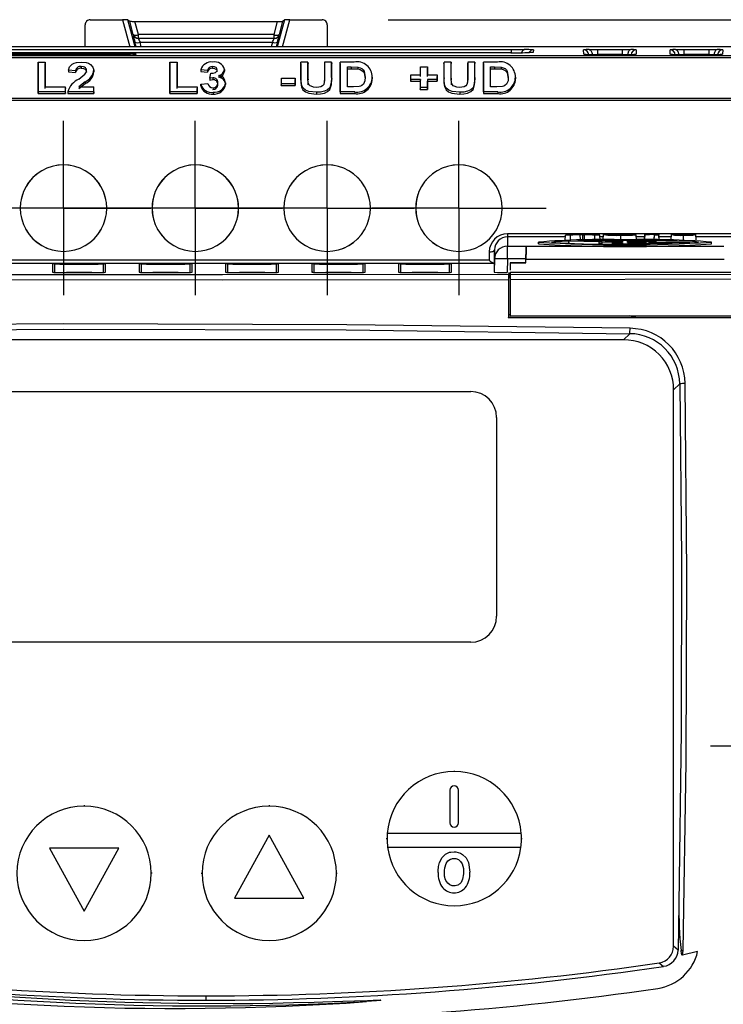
# Model space of a CAD drawing. Header units: millimetres. Extents: x 0 to 838, y 0 to 648.
# Tile 5 of 45: x 91 to 131, y 254 to 311. Entities that reach past the tile are written whole.
import ezdxf

# ---------------------------------------------------------------- set-up
doc = ezdxf.new("R2010")
doc.units = ezdxf.units.MM
doc.header["$LTSCALE"] = 3
doc.linetypes.add('CENTERX2', pattern=[20.32, 12.7, -2.54, 2.54, -2.54])
doc.layers.add('CENTER', color=40, linetype='CENTERX2')
doc.layers.add('DIMENSIONS', color=140, linetype='Continuous', lineweight=25)
doc.styles.add('SLDTEXTSTYLE0', font='TXT', dxfattribs={"width": 0.7})
doc.dimstyles.new('SLDDIMSTYLE0', dxfattribs={"dimtxt": 6.474023, "dimasz": 9.906, "dimexe": 0, "dimexo": 0.0625, "dimgap": 1.618506, "dimtad": 0, "dimtih": 1, "dimtoh": 1, "dimrnd": 1e-09, "dimzin": 12, "dimdsep": 46, "dimtxsty": 'SLDTEXTSTYLE0', "dimsah": 1, "dimcen": 0.09, "dimadec": 0, "dimazin": 3, "dimtfac": 1, "dimtofl": 0, "dimtmove": 0, "dimatfit": 3, "dimfxl": 0, "dimfrac": 2, "dimtolj": 1, "dimtzin": 12, "dimarcsym": 0})

# ---------------------------------------------------------------- blocks, each defined once
blk = doc.blocks.new('_D')
at = {"layer": 'DIMENSIONS'}
for p, q in [((107.22, 299.76), (35.348, 299.76)), ((44.873, 299.76), (44.873, 216.689)), ((35.254, 204.951), (33.08, 204.951)), ((33.08, 204.951), (33.08, 194.661)), ((54.492, 204.951), (56.666, 204.951)), ((56.666, 204.951), (56.666, 194.661)), ((33.08, 194.661), (35.254, 194.661)), ((56.666, 194.661), (54.492, 194.661)), ((44.873, 110.141), (44.873, 193.212)), ((132.119, 110.141), (35.348, 110.141))]:
    blk.add_line(p, q, dxfattribs=at)
for points in [[(44.873, 299.76), (43.349, 289.854), (46.397, 289.854)], [(44.873, 110.141), (46.397, 120.047), (43.349, 120.047)]]:
    blk.add_solid(points, dxfattribs=at)
at = {"layer": 'DIMENSIONS', "char_height": 6.35, "attachment_point": 1, "style": 'SLDTEXTSTYLE0'}
for s, insert in [('189.6', (32.561, 214.586)), ('7.47', (35.254, 202.847))]:
    blk.add_mtext(s, dxfattribs=dict(at, insert=insert))
blk = doc.blocks.new('_D_3')
at = {"layer": 'DIMENSIONS'}
for p, q in [((111.97, 310.658), (163.167, 310.658)), ((153.642, 310.658), (153.642, 222.138)), ((144.023, 210.399), (141.849, 210.399)), ((141.849, 210.399), (141.849, 200.11)), ((163.261, 210.399), (165.435, 210.399)), ((165.435, 210.399), (165.435, 200.11)), ((141.849, 200.11), (144.023, 200.11)), ((165.435, 200.11), (163.261, 200.11)), ((153.642, 110.141), (153.642, 198.661)), ((139.739, 110.141), (163.167, 110.141))]:
    blk.add_line(p, q, dxfattribs=at)
for points in [[(153.642, 310.658), (152.118, 300.752), (155.166, 300.752)], [(153.642, 110.141), (155.166, 120.047), (152.118, 120.047)]]:
    blk.add_solid(points, dxfattribs=at)
at = {"layer": 'DIMENSIONS', "char_height": 6.35, "attachment_point": 1, "style": 'SLDTEXTSTYLE0'}
for s, insert in [('200.5', (141.33, 220.034)), ('7.89', (144.023, 208.296))]:
    blk.add_mtext(s, dxfattribs=dict(at, insert=insert))
blk = doc.blocks.new('SW_CENTERMARKSYMBOL_0')
at = {"layer": 'CENTER', "color": 0}
for p, q in [((0, 2.54), (0, 5.04)), ((0, 0), (0, 2.54)), ((-2.54, 0), (-5.04, 0)), ((0, 0), (-2.54, 0)), ((0, 0), (0, -2.54)), ((0, 0), (2.54, 0)), ((2.54, 0), (5.04, 0)), ((0, -2.54), (0, -5.04))]:
    blk.add_line(p, q, dxfattribs=at)
blk = doc.blocks.new('SW_CENTERMARKSYMBOL_3')
at = {"layer": 'CENTER', "color": 0}
for p, q in [((0, 2.54), (0, 5.04)), ((0, 0), (0, 2.54)), ((-2.54, 0), (-5.04, 0)), ((0, 0), (-2.54, 0)), ((0, 0), (0, -2.54)), ((0, 0), (2.54, 0)), ((2.54, 0), (5.04, 0)), ((0, -2.54), (0, -5.04))]:
    blk.add_line(p, q, dxfattribs=at)
blk = doc.blocks.new('SW_CENTERMARKSYMBOL_4')
at = {"layer": 'CENTER', "color": 0}
for p, q in [((0, 2.54), (0, 5.04)), ((0, 0), (0, 2.54)), ((-2.54, 0), (-5.04, 0)), ((0, 0), (-2.54, 0)), ((0, 0), (0, -2.54)), ((0, 0), (2.54, 0)), ((2.54, 0), (5.04, 0)), ((0, -2.54), (0, -5.04))]:
    blk.add_line(p, q, dxfattribs=at)
blk = doc.blocks.new('SW_CENTERMARKSYMBOL_5')
at = {"layer": 'CENTER', "color": 0}
for p, q in [((0, 2.54), (0, 5.04)), ((0, 0), (0, 2.54)), ((-2.54, 0), (-5.04, 0)), ((0, 0), (-2.54, 0)), ((0, 0), (0, -2.54)), ((0, 0), (2.54, 0)), ((2.54, 0), (5.04, 0)), ((0, -2.54), (0, -5.04))]:
    blk.add_line(p, q, dxfattribs=at)

msp = doc.modelspace()

# ---------------------------------------------------------------- linework, layer by layer
for p, q in [((94.76, 310.658), (96.618, 310.658)), ((96.618, 310.658), (97.041, 309.08)), ((96.93, 310.653), (97.043, 310.567)), ((97.352, 309.08), (96.93, 310.653)), ((97.246, 309.793), (97.043, 310.567)), ((97.536, 309.793), (97.334, 310.562)), ((97.334, 310.562), (105.586, 310.562)), ((105.383, 309.793), (105.586, 310.562)), ((105.989, 310.653), (105.567, 309.08)), ((105.877, 310.567), (105.673, 309.793)), ((105.877, 310.567), (105.989, 310.653)), ((105.878, 309.08), (106.301, 310.658)), ((106.301, 310.658), (108.16, 310.658)), ((94.46, 309.08), (94.46, 310.358)), ((108.46, 310.358), (108.46, 309.08)), ((97.233, 309.802), (97.246, 309.793)), ((97.415, 309.08), (97.342, 309.358)), ((105.396, 309.58), (97.523, 309.58)), ((105.383, 309.793), (97.536, 309.793)), ((97.536, 309.58), (97.536, 309.793)), ((97.632, 309.358), (105.288, 309.358)), ((97.705, 309.08), (97.632, 309.358)), ((105.288, 309.358), (105.214, 309.08)), ((105.383, 309.58), (105.383, 309.793)), ((105.397, 309.58), (105.396, 309.58)), ((105.577, 309.358), (105.504, 309.08)), ((105.673, 309.793), (105.686, 309.802)), ((105.686, 309.802), (105.686, 309.801)), ((135.929, 309.08), (66.99, 309.08)), ((75.428, 308.932), (119.081, 308.932)), ((119.071, 308.748), (75.438, 308.748)), ((82.668, 308.706), (96.601, 308.706)), ((97.399, 308.692), (97.396, 308.64)), ((119.081, 308.932), (119.081, 308.749)), ((120.378, 308.909), (120.37, 308.77)), ((123.287, 308.657), (123.273, 308.918)), ((124.072, 308.932), (125.528, 308.932)), ((124.072, 308.932), (124.072, 308.648)), ((125.528, 308.648), (125.528, 308.932)), ((126.326, 308.918), (126.312, 308.657)), ((128.287, 308.657), (128.273, 308.918)), ((129.072, 308.932), (130.528, 308.932)), ((129.072, 308.932), (129.072, 308.648)), ((130.528, 308.648), (130.528, 308.932)), ((131.326, 308.918), (131.312, 308.657)), ((69.777, 308.597), (133.116, 308.597)), ((69.777, 308.481), (133.116, 308.481)), ((96.597, 308.627), (82.673, 308.627)), ((91.742, 308.21), (91.737, 308.117)), ((91.737, 308.117), (91.737, 306.382)), ((91.742, 306.483), (91.742, 308.21)), ((91.742, 308.21), (92.153, 308.21)), ((92.153, 308.21), (92.153, 306.767)), ((92.153, 308.21), (92.158, 308.117)), ((92.158, 306.675), (92.158, 308.117)), ((99.362, 308.21), (99.357, 308.117)), ((99.357, 308.117), (99.357, 306.382)), ((99.362, 306.483), (99.362, 308.21)), ((99.362, 308.21), (99.773, 308.21)), ((99.773, 308.21), (99.773, 306.767)), ((99.773, 308.21), (99.778, 308.117)), ((99.778, 306.675), (99.778, 308.117)), ((106.924, 308.117), (106.929, 308.21)), ((106.924, 308.117), (106.924, 307.195)), ((107.34, 308.21), (106.929, 308.21)), ((106.929, 307.292), (106.929, 308.21)), ((107.34, 307.274), (107.34, 308.21)), ((107.34, 308.21), (107.345, 308.117)), ((107.345, 307.178), (107.345, 308.117)), ((108.297, 308.21), (108.292, 308.117)), ((108.292, 308.117), (108.292, 307.157)), ((108.297, 308.21), (108.297, 307.254)), ((108.708, 308.21), (108.297, 308.21)), ((108.708, 307.306), (108.708, 308.21)), ((108.708, 308.21), (108.713, 308.117)), ((108.713, 307.209), (108.713, 308.117)), ((109.204, 308.117), (109.209, 308.21)), ((109.204, 308.117), (109.204, 306.382)), ((109.209, 306.483), (109.209, 308.21)), ((110.02, 308.21), (109.209, 308.21)), ((115.203, 308.117), (115.208, 308.21)), ((115.203, 308.117), (115.203, 307.195)), ((115.619, 308.21), (115.208, 308.21)), ((115.208, 307.292), (115.208, 308.21)), ((115.619, 307.274), (115.619, 308.21)), ((115.619, 308.21), (115.624, 308.117)), ((115.624, 307.178), (115.624, 308.117)), ((116.576, 308.21), (116.571, 308.117)), ((116.571, 308.117), (116.571, 307.157)), ((116.576, 308.21), (116.576, 307.254)), ((116.987, 308.21), (116.576, 308.21)), ((116.987, 307.306), (116.987, 308.21)), ((116.987, 308.21), (116.992, 308.117)), ((116.992, 307.209), (116.992, 308.117)), ((117.483, 308.117), (117.488, 308.21)), ((117.483, 308.117), (117.483, 306.382)), ((117.488, 306.483), (117.488, 308.21)), ((118.299, 308.21), (117.488, 308.21)), ((124.072, 308.648), (125.528, 308.648)), ((125.513, 308.643), (124.087, 308.643)), ((129.072, 308.648), (130.528, 308.648)), ((130.513, 308.643), (129.087, 308.643)), ((93.496, 307.744), (93.49, 307.644)), ((93.49, 307.644), (93.911, 307.599)), ((93.906, 307.7), (93.496, 307.744)), ((93.906, 307.7), (93.911, 307.599)), ((94.235, 307.948), (94.235, 307.847)), ((94.963, 307.635), (94.944, 307.708)), ((94.958, 307.731), (94.963, 307.635)), ((101.151, 307.767), (101.145, 307.666)), ((101.145, 307.666), (101.531, 307.621)), ((101.527, 307.723), (101.151, 307.767)), ((101.527, 307.723), (101.531, 307.621)), ((101.677, 307.271), (101.722, 307.556)), ((101.83, 307.948), (101.83, 307.847)), ((102.513, 307.685), (102.493, 307.749)), ((102.508, 307.782), (102.513, 307.685)), ((109.619, 307.925), (109.841, 307.925)), ((109.619, 306.767), (109.619, 307.925)), ((109.624, 307.824), (109.619, 307.925)), ((109.624, 306.767), (109.624, 307.824)), ((109.624, 307.824), (109.841, 307.824)), ((109.841, 307.925), (110.231, 307.91)), ((109.841, 307.925), (109.841, 307.824)), ((109.841, 307.824), (110.23, 307.809)), ((110.231, 307.91), (110.23, 307.809)), ((113.841, 307.939), (113.836, 307.847)), ((113.836, 307.847), (113.836, 307.373)), ((113.841, 307.466), (113.841, 307.939)), ((113.841, 307.939), (114.252, 307.939)), ((114.252, 307.939), (114.252, 307.466)), ((114.252, 307.939), (114.257, 307.847)), ((114.257, 307.373), (114.257, 307.847)), ((117.898, 307.925), (118.12, 307.925)), ((117.898, 306.767), (117.898, 307.925)), ((117.903, 307.824), (117.898, 307.925)), ((117.903, 306.767), (117.903, 307.824)), ((117.903, 307.824), (118.12, 307.824)), ((118.12, 307.925), (118.51, 307.91)), ((118.12, 307.925), (118.12, 307.824)), ((118.12, 307.824), (118.509, 307.809)), ((118.51, 307.91), (118.509, 307.809)), ((94.452, 307.064), (94.092, 306.767)), ((94.095, 307.222), (94.448, 307.5)), ((94.452, 307.064), (94.456, 306.964)), ((101.151, 306.925), (101.562, 306.969)), ((101.677, 307.271), (101.671, 307.168)), ((101.671, 307.168), (101.851, 307.193)), ((101.851, 307.294), (101.677, 307.271)), ((101.851, 307.294), (101.851, 307.193)), ((102.183, 307.426), (102.197, 307.331)), ((102.578, 307.01), (102.583, 306.914)), ((105.807, 307.286), (105.802, 307.193)), ((105.802, 307.193), (105.802, 306.855)), ((105.807, 306.956), (105.807, 307.286)), ((105.807, 307.286), (106.604, 307.286)), ((106.604, 307.286), (106.604, 306.956)), ((106.604, 307.286), (106.609, 307.193)), ((106.609, 306.855), (106.609, 307.193)), ((106.929, 307.292), (106.924, 307.195)), ((107.358, 306.988), (107.34, 307.274)), ((107.34, 307.274), (107.345, 307.178)), ((107.363, 306.892), (107.354, 307.041)), ((108.292, 307.157), (108.285, 307.027)), ((108.297, 307.254), (108.292, 307.157)), ((108.708, 307.306), (108.713, 307.209)), ((111.062, 307.232), (111.053, 307.307)), ((111.057, 307.329), (111.062, 307.232)), ((113.28, 307.466), (113.275, 307.373)), ((113.275, 307.373), (113.275, 307.103)), ((113.28, 307.204), (113.275, 307.103)), ((113.275, 307.103), (113.836, 307.103)), ((113.28, 307.204), (113.28, 307.466)), ((113.28, 307.466), (113.841, 307.466)), ((113.841, 307.204), (113.28, 307.204)), ((113.841, 307.204), (113.836, 307.103)), ((113.836, 307.103), (113.836, 306.63)), ((113.841, 306.731), (113.841, 307.204)), ((114.252, 307.466), (114.813, 307.466)), ((114.252, 307.204), (114.252, 306.731)), ((114.252, 307.204), (114.257, 307.103)), ((114.813, 307.204), (114.252, 307.204)), ((114.257, 306.63), (114.257, 307.103)), ((114.257, 307.103), (114.818, 307.103)), ((114.813, 307.466), (114.813, 307.204)), ((114.813, 307.466), (114.818, 307.373)), ((114.813, 307.204), (114.818, 307.103)), ((114.818, 307.103), (114.818, 307.373)), ((115.208, 307.292), (115.203, 307.195)), ((115.637, 306.988), (115.619, 307.274)), ((115.619, 307.274), (115.624, 307.178)), ((115.642, 306.892), (115.633, 307.041)), ((116.571, 307.157), (116.565, 307.027)), ((116.576, 307.254), (116.571, 307.157)), ((116.987, 307.306), (116.992, 307.209)), ((119.341, 307.232), (119.332, 307.307)), ((119.336, 307.329), (119.341, 307.232)), ((91.737, 306.382), (91.742, 306.483)), ((93.31, 306.483), (91.742, 306.483)), ((92.153, 306.767), (93.31, 306.767)), ((93.31, 306.767), (93.31, 306.483)), ((93.31, 306.767), (93.315, 306.675)), ((93.31, 306.483), (93.315, 306.382)), ((93.315, 306.382), (93.315, 306.675)), ((93.461, 306.483), (93.455, 306.382)), ((94.958, 306.483), (93.461, 306.483)), ((94.092, 306.767), (94.958, 306.767)), ((94.102, 306.675), (94.456, 306.964)), ((94.958, 306.483), (94.958, 306.767)), ((94.963, 306.675), (94.958, 306.767)), ((94.958, 306.483), (94.963, 306.382)), ((94.963, 306.382), (94.963, 306.675)), ((99.357, 306.382), (99.362, 306.483)), ((100.93, 306.483), (99.362, 306.483)), ((99.773, 306.767), (100.93, 306.767)), ((100.93, 306.767), (100.93, 306.483)), ((100.93, 306.767), (100.935, 306.675)), ((100.93, 306.483), (100.935, 306.382)), ((100.935, 306.382), (100.935, 306.675)), ((101.145, 306.832), (101.151, 306.925)), ((101.856, 306.46), (101.856, 306.359)), ((105.802, 306.855), (105.807, 306.956)), ((105.802, 306.855), (106.609, 306.855)), ((106.604, 306.956), (105.807, 306.956)), ((106.604, 306.956), (106.609, 306.855)), ((107.845, 306.46), (107.845, 306.359)), ((109.209, 306.483), (109.204, 306.382)), ((110.044, 306.483), (109.209, 306.483)), ((109.984, 306.767), (109.619, 306.767)), ((110.044, 306.483), (110.044, 306.382)), ((113.836, 306.63), (113.841, 306.731)), ((113.836, 306.63), (114.257, 306.63)), ((114.252, 306.731), (113.841, 306.731)), ((114.252, 306.731), (114.257, 306.63)), ((116.124, 306.46), (116.124, 306.359)), ((117.488, 306.483), (117.483, 306.382)), ((118.323, 306.483), (117.488, 306.483)), ((118.263, 306.767), (117.898, 306.767)), ((118.323, 306.483), (118.323, 306.382)), ((133.076, 306.105), (69.817, 306.105)), ((69.82, 305.996), (133.073, 305.996)), ((91.737, 306.382), (93.315, 306.382)), ((93.455, 306.382), (94.963, 306.382)), ((99.357, 306.382), (100.935, 306.382)), ((109.204, 306.382), (110.044, 306.382)), ((117.483, 306.382), (118.323, 306.382)), ((118.872, 298.271), (118.872, 298.092)), ((132.939, 298.271), (118.872, 298.271)), ((118.872, 298.092), (118.872, 297.557)), ((122.225, 298.092), (118.872, 298.092)), ((122.206, 297.891), (122.234, 298.191)), ((122.234, 298.191), (123.082, 298.228)), ((122.518, 298.191), (122.234, 298.191)), ((122.298, 298.194), (122.304, 298.261)), ((123.082, 298.228), (122.304, 298.261)), ((122.304, 298.261), (122.588, 298.261)), ((122.412, 297.867), (124.161, 297.821)), ((122.412, 297.867), (122.413, 297.767)), ((123.088, 298.216), (122.518, 298.191)), ((122.527, 297.891), (122.518, 298.191)), ((122.588, 298.261), (123.008, 298.243)), ((123.857, 297.856), (122.935, 297.881)), ((123.008, 298.243), (123.221, 298.234)), ((123.223, 298.222), (123.088, 298.216)), ((123.101, 297.916), (123.088, 298.216)), ((123.223, 297.921), (123.101, 297.916)), ((123.221, 298.234), (123.426, 298.243)), ((123.223, 298.222), (123.336, 298.217)), ((123.223, 298.222), (123.223, 297.921)), ((123.322, 297.917), (123.223, 297.921)), ((123.322, 297.917), (123.336, 298.217)), ((123.928, 298.191), (123.336, 298.217)), ((124.142, 298.261), (123.365, 298.228)), ((123.365, 298.228), (124.212, 298.191)), ((123.426, 298.243), (123.858, 298.261)), ((123.857, 297.862), (123.857, 297.856)), ((124.756, 297.862), (123.857, 297.862)), ((123.858, 298.261), (124.142, 298.261)), ((123.92, 297.891), (123.928, 298.191)), ((124.212, 298.191), (123.928, 298.191)), ((124.148, 298.194), (124.142, 298.261)), ((124.24, 297.891), (124.212, 298.191)), ((124.424, 298.092), (124.221, 298.092)), ((124.415, 297.927), (124.431, 298.227)), ((124.756, 297.839), (124.756, 297.862)), ((124.756, 297.862), (124.758, 297.833)), ((125.225, 297.881), (125.22, 297.821)), ((125.671, 297.901), (125.225, 297.881)), ((125.225, 297.881), (125.526, 297.881)), ((125.526, 297.881), (125.523, 297.813)), ((125.526, 297.881), (125.526, 297.813)), ((126.117, 297.881), (125.671, 297.901)), ((125.816, 297.881), (126.117, 297.881)), ((125.816, 297.805), (125.816, 297.881)), ((126.29, 298.242), (126.039, 298.24)), ((126.076, 298.215), (126.325, 298.214)), ((126.344, 297.914), (126.325, 298.214)), ((126.808, 298.092), (126.333, 298.092)), ((126.816, 298.244), (126.8, 297.944)), ((126.8, 297.936), (126.816, 298.237)), ((126.8, 297.936), (126.8, 297.944)), ((126.816, 298.244), (126.816, 298.237)), ((127.361, 297.947), (127.377, 298.248)), ((127.361, 297.891), (127.377, 298.191)), ((127.377, 298.191), (127.377, 298.248)), ((127.626, 298.191), (127.377, 298.191)), ((127.47, 298.262), (127.626, 298.262)), ((127.626, 298.262), (127.626, 298.191)), ((127.641, 297.963), (127.626, 298.262)), ((127.641, 297.891), (127.626, 298.191)), ((128.351, 298.092), (127.635, 298.092)), ((128.343, 297.926), (128.358, 298.226)), ((129.06, 297.89), (129.06, 298.191)), ((129.78, 297.926), (129.765, 298.226)), ((132.939, 298.092), (129.772, 298.092)), ((118.122, 297.343), (118.109, 296.571)), ((118.122, 296.821), (118.122, 297.343)), ((118.872, 296.821), (118.872, 297.557)), ((118.872, 297.557), (119.961, 297.557)), ((119.961, 297.557), (131.382, 297.557)), ((119.961, 297.557), (119.961, 297.557)), ((120.677, 297.796), (120.671, 297.694)), ((120.671, 297.695), (120.677, 297.795)), ((124.161, 297.821), (124.156, 297.721)), ((124.161, 297.818), (124.156, 297.718)), ((124.161, 297.821), (124.161, 297.818)), ((124.345, 297.707), (124.349, 297.807)), ((124.349, 297.807), (125.383, 297.781)), ((124.531, 297.839), (124.756, 297.839)), ((125.526, 297.813), (124.531, 297.839)), ((124.756, 297.839), (124.756, 297.833)), ((125.526, 297.772), (125.526, 297.729)), ((126.811, 297.779), (125.816, 297.805)), ((125.816, 297.778), (126.281, 297.766)), ((125.816, 297.754), (125.816, 297.778)), ((126.281, 297.766), (125.816, 297.754)), ((125.816, 297.729), (125.816, 297.738)), ((125.96, 297.747), (126.486, 297.76)), ((126.586, 297.802), (126.124, 297.805)), ((126.486, 297.76), (128.407, 297.71)), ((126.891, 297.809), (126.891, 297.786)), ((128.93, 297.724), (127.022, 297.774)), ((127.181, 297.784), (127.181, 297.809)), ((130.671, 297.695), (130.666, 297.795)), ((117.814, 296.754), (69.98, 296.754)), ((117.822, 297.227), (117.814, 296.754)), ((118.122, 296.821), (118.109, 296.057)), ((118.872, 296.821), (118.858, 296.038)), ((119.942, 296.821), (118.872, 296.821)), ((119.936, 296.594), (119.942, 296.821)), ((119.936, 296.593), (119.941, 296.807)), ((119.941, 296.807), (131.401, 296.807)), ((69.98, 296.575), (118.081, 296.575)), ((92.575, 296.54), (92.575, 296.051)), ((92.71, 296.032), (92.71, 296.508)), ((94.846, 296.561), (93.373, 296.561)), ((93.373, 296.525), (93.373, 296.561)), ((93.373, 296.525), (94.846, 296.525)), ((94.846, 296.525), (94.846, 296.561)), ((95.509, 296.508), (95.509, 296.032)), ((95.644, 296.051), (95.644, 296.54)), ((97.575, 296.54), (97.575, 296.051)), ((97.71, 296.032), (97.71, 296.508)), ((99.846, 296.561), (98.373, 296.561)), ((98.373, 296.525), (98.373, 296.561)), ((98.373, 296.525), (99.846, 296.525)), ((99.846, 296.525), (99.846, 296.561)), ((100.509, 296.508), (100.509, 296.032)), ((100.644, 296.051), (100.644, 296.54)), ((102.575, 296.54), (102.575, 296.051)), ((102.71, 296.032), (102.71, 296.508)), ((104.846, 296.561), (103.373, 296.561)), ((103.373, 296.525), (103.373, 296.561)), ((103.373, 296.525), (104.846, 296.525)), ((104.846, 296.525), (104.846, 296.561)), ((105.509, 296.508), (105.509, 296.032)), ((105.644, 296.051), (105.644, 296.54)), ((107.575, 296.54), (107.575, 296.051)), ((107.71, 296.032), (107.71, 296.508)), ((109.846, 296.561), (108.373, 296.561)), ((108.373, 296.525), (108.373, 296.561)), ((108.373, 296.525), (109.846, 296.525)), ((109.846, 296.525), (109.846, 296.561)), ((110.509, 296.508), (110.509, 296.032)), ((110.644, 296.051), (110.644, 296.54)), ((112.575, 296.54), (112.575, 296.051)), ((112.71, 296.032), (112.71, 296.508)), ((114.846, 296.561), (113.373, 296.561)), ((113.373, 296.525), (113.373, 296.561)), ((113.373, 296.525), (114.846, 296.525)), ((114.846, 296.525), (114.846, 296.561)), ((115.509, 296.508), (115.509, 296.032)), ((115.644, 296.051), (115.644, 296.54)), ((118.081, 296.575), (118.109, 296.571)), ((118.109, 296.571), (118.109, 296.057)), ((119.038, 296.594), (119.936, 296.594)), ((119.936, 296.593), (119.038, 296.593)), ((119.038, 296.593), (119.038, 296.179)), ((119.936, 296.594), (119.936, 296.593)), ((94.844, 296.03), (93.375, 296.03)), ((93.375, 296.03), (94.844, 296.03)), ((93.375, 296.03), (93.375, 296.03)), ((94.844, 296.03), (94.844, 296.03)), ((99.844, 296.03), (98.375, 296.03)), ((98.375, 296.03), (99.844, 296.03)), ((98.375, 296.03), (98.375, 296.03)), ((99.844, 296.03), (99.844, 296.03)), ((104.844, 296.03), (103.375, 296.03)), ((103.375, 296.03), (104.844, 296.03)), ((103.375, 296.03), (103.375, 296.03)), ((104.844, 296.03), (104.844, 296.03)), ((109.844, 296.03), (108.375, 296.03)), ((108.375, 296.03), (109.844, 296.03)), ((108.375, 296.03), (108.375, 296.03)), ((109.844, 296.03), (109.844, 296.03)), ((114.844, 296.03), (113.375, 296.03)), ((113.375, 296.03), (114.844, 296.03)), ((113.375, 296.03), (113.375, 296.03)), ((114.844, 296.03), (114.844, 296.03)), ((118.939, 295.637), (118.938, 293.405)), ((118.982, 296.038), (118.942, 295.916)), ((118.95, 293.588), (118.951, 295.66)), ((118.951, 295.66), (118.975, 295.732)), ((118.975, 295.984), (118.979, 295.996)), ((118.975, 295.732), (118.975, 295.984)), ((119.038, 295.984), (118.975, 295.984)), ((119.038, 295.996), (118.979, 295.996)), ((118.98, 295.998), (118.982, 296.006)), ((118.98, 295.996), (118.98, 295.998)), ((118.98, 295.998), (119.038, 295.998)), ((118.982, 296.038), (118.982, 296.006)), ((118.982, 296.006), (119.038, 296.006)), ((132.305, 296.037), (119.038, 296.037)), ((119.038, 296.037), (119.038, 295.916)), ((119.038, 295.916), (132.305, 295.941)), ((119.038, 295.916), (119.038, 295.637)), ((119.038, 295.637), (132.305, 295.667)), ((119.038, 295.637), (119.038, 293.504)), ((118.938, 293.405), (132.396, 293.429)), ((118.938, 293.405), (118.945, 293.426)), ((118.945, 293.588), (118.945, 293.426)), ((119.038, 293.588), (118.945, 293.588)), ((126.395, 293.426), (118.945, 293.426)), ((132.305, 293.528), (119.038, 293.504)), ((126.395, 293.426), (125.939, 293.524)), ((131.94, 293.44), (126.342, 293.44)), ((125.941, 292.497), (125.583, 292.139)), ((125.583, 292.139), (77.336, 292.139)), ((128.832, 289.593), (128.481, 289.242)), ((82.75, 289.151), (116.75, 289.151)), ((128.481, 257.061), (128.481, 289.242)), ((118.25, 287.651), (118.25, 276.151)), ((116.75, 274.651), (82.75, 274.651)), ((130.621, 268.651), (133.426, 268.651)), ((115.8, 267.218), (115.8, 267.174)), ((115.55, 266.1), (115.55, 264.2)), ((116.05, 264.2), (116.05, 266.1)), ((94.4, 265.218), (94.4, 265.174)), ((105.1, 265.218), (105.1, 265.174)), ((105.1, 263.49), (103.1, 259.84)), ((107.1, 259.84), (105.1, 263.49)), ((111.872, 263.29), (111.916, 263.29)), ((119.672, 263.59), (111.927, 263.59)), ((119.684, 263.29), (119.728, 263.29)), ((96.4, 262.74), (92.4, 262.74)), ((92.4, 262.74), (94.4, 259.09)), ((94.4, 259.09), (96.4, 262.74)), ((111.948, 262.79), (119.651, 262.79)), ((98.328, 261.29), (98.284, 261.29)), ((101.172, 261.29), (101.216, 261.29)), ((108.984, 261.29), (109.028, 261.29)), ((103.1, 259.84), (107.1, 259.84)), ((128.789, 259.538), (128.736, 256.841)), ((128.736, 256.841), (128.481, 257.061)), ((128.996, 256.545), (129.032, 256.817)), ((129.87, 256.764), (128.996, 256.545)), ((127.654, 256.105), (127.889, 255.904)), ((101.46, 253.944), (101.46, 254.198))]:
    msp.add_line(p, q)
at = {"flags": 128}
for points in [[(97.246, 309.793), (97.286, 309.704), (97.353, 309.632)], [(97.523, 309.577), (97.429, 309.594), (97.341, 309.642)], [(105.566, 309.632), (105.633, 309.704), (105.673, 309.793)], [(96.601, 308.706), (96.853, 308.705), (97.08, 308.703)], [(119.081, 308.932), (119.491, 308.931), (119.859, 308.927)], [(120.37, 308.77), (120.315, 308.764), (120.152, 308.758)], [(123.593, 308.929), (123.818, 308.931), (124.072, 308.932)], [(123.593, 308.929), (123.626, 308.923), (123.658, 308.907), (123.688, 308.882), (123.714, 308.847), (123.737, 308.806), (123.754, 308.758), (123.766, 308.706), (123.772, 308.651)], [(125.528, 308.932), (125.78, 308.931), (126.007, 308.929)], [(126.007, 308.929), (125.973, 308.923), (125.941, 308.907), (125.912, 308.882), (125.885, 308.847), (125.863, 308.806), (125.845, 308.758), (125.833, 308.706), (125.827, 308.651)], [(128.593, 308.929), (128.818, 308.931), (129.072, 308.932)], [(128.593, 308.929), (128.626, 308.923), (128.658, 308.907), (128.688, 308.882), (128.714, 308.847), (128.737, 308.806), (128.754, 308.758), (128.766, 308.706), (128.772, 308.651)], [(130.528, 308.932), (130.78, 308.931), (131.007, 308.929)], [(131.007, 308.929), (130.973, 308.923), (130.941, 308.907), (130.912, 308.882), (130.885, 308.847), (130.863, 308.806), (130.845, 308.758), (130.833, 308.706), (130.827, 308.651)], [(93.496, 307.744), (93.558, 307.926), (93.624, 308.015), (93.71, 308.085), (93.823, 308.142), (93.957, 308.182), (94.245, 308.21)], [(94.245, 308.21), (94.527, 308.18), (94.659, 308.137), (94.764, 308.075), (94.909, 307.915), (94.958, 307.731)], [(97.396, 308.64), (97.363, 308.636), (97.262, 308.633)], [(123.421, 308.649), (123.321, 308.653), (123.287, 308.657)], [(123.772, 308.651), (123.911, 308.651), (124.072, 308.648)], [(125.528, 308.648), (125.688, 308.651), (125.827, 308.651)], [(126.312, 308.657), (126.278, 308.653), (126.178, 308.649)], [(128.421, 308.649), (128.321, 308.653), (128.287, 308.657)], [(128.772, 308.651), (128.911, 308.651), (129.072, 308.648)], [(130.528, 308.648), (130.688, 308.651), (130.827, 308.651)], [(131.312, 308.657), (131.278, 308.653), (131.178, 308.649)], [(94.547, 307.714), (94.532, 307.8), (94.508, 307.843), (94.474, 307.878), (94.425, 307.909), (94.368, 307.931), (94.235, 307.948)], [(94.235, 307.847), (94.365, 307.831), (94.422, 307.809), (94.47, 307.779), (94.504, 307.745), (94.527, 307.702), (94.542, 307.617)], [(94.448, 307.5), (94.52, 307.603), (94.547, 307.714)], [(101.722, 307.556), (101.866, 307.567), (101.995, 307.609)], [(102.097, 307.767), (102.082, 307.836), (102.059, 307.868), (102.027, 307.896), (101.985, 307.919), (101.937, 307.936), (101.83, 307.948)], [(101.83, 307.847), (101.935, 307.835), (101.981, 307.819), (102.023, 307.797), (102.055, 307.77), (102.077, 307.738), (102.092, 307.67)], [(110.23, 307.809), (110.353, 307.778), (110.456, 307.726), (110.529, 307.661), (110.583, 307.58), (110.641, 307.245)], [(110.231, 307.91), (110.355, 307.879), (110.459, 307.826), (110.533, 307.761), (110.588, 307.679), (110.646, 307.342)], [(118.509, 307.809), (118.632, 307.778), (118.735, 307.726), (118.809, 307.661), (118.862, 307.58), (118.92, 307.245)], [(118.51, 307.91), (118.634, 307.879), (118.738, 307.826), (118.812, 307.761), (118.867, 307.679), (118.925, 307.342)], [(106.924, 307.195), (106.942, 306.896), (106.975, 306.748), (107.053, 306.607), (107.194, 306.49), (107.389, 306.408), (107.845, 306.359)], [(107.845, 306.46), (107.392, 306.509), (107.199, 306.589), (107.057, 306.706), (106.98, 306.846), (106.947, 306.993), (106.929, 307.292)], [(107.834, 306.745), (107.669, 306.758), (107.519, 306.805), (107.46, 306.841), (107.411, 306.887), (107.358, 306.988)], [(108.297, 307.254), (108.286, 307.036), (108.256, 306.912), (108.192, 306.837), (108.091, 306.782), (107.967, 306.753), (107.834, 306.745)], [(108.708, 307.306), (108.693, 307.013), (108.608, 306.726), (108.478, 306.605), (108.292, 306.519), (108.075, 306.473), (107.845, 306.46)], [(107.845, 306.359), (108.074, 306.372), (108.292, 306.418), (108.478, 306.504), (108.61, 306.624), (108.698, 306.913), (108.713, 307.209)], [(110.646, 307.342), (110.628, 307.131), (110.544, 306.929), (110.448, 306.843), (110.383, 306.813), (110.308, 306.791), (109.984, 306.767)], [(115.203, 307.195), (115.221, 306.896), (115.254, 306.748), (115.332, 306.607), (115.474, 306.49), (115.668, 306.408), (116.124, 306.359)], [(116.124, 306.46), (115.671, 306.509), (115.478, 306.589), (115.337, 306.706), (115.259, 306.846), (115.226, 306.993), (115.208, 307.292)], [(116.113, 306.745), (115.948, 306.758), (115.798, 306.805), (115.739, 306.841), (115.691, 306.887), (115.637, 306.988)], [(116.576, 307.254), (116.565, 307.036), (116.535, 306.912), (116.471, 306.837), (116.37, 306.782), (116.246, 306.753), (116.113, 306.745)], [(116.987, 307.306), (116.973, 307.013), (116.887, 306.726), (116.757, 306.605), (116.571, 306.519), (116.354, 306.473), (116.124, 306.46)], [(116.124, 306.359), (116.353, 306.372), (116.571, 306.418), (116.758, 306.504), (116.889, 306.624), (116.977, 306.913), (116.992, 307.209)], [(118.925, 307.342), (118.907, 307.131), (118.823, 306.929), (118.727, 306.843), (118.662, 306.813), (118.587, 306.791), (118.263, 306.767)], [(121.416, 297.795), (121.673, 297.833), (122.412, 297.867)], [(122.935, 297.881), (124.303, 297.901), (125.856, 297.907), (127.385, 297.897), (128.68, 297.874), (129.566, 297.84), (129.923, 297.8), (129.7, 297.759), (128.93, 297.724)], [(125.422, 297.89), (125.422, 298.04), (125.422, 298.191)], [(127.361, 297.947), (127.101, 297.941), (126.8, 297.936)], [(126.816, 298.244), (127.196, 298.252), (127.47, 298.262)], [(129.547, 298.255), (129.725, 298.241), (129.765, 298.226)], [(117.822, 297.227), (117.88, 297.229), (117.936, 297.235), (117.988, 297.245), (118.033, 297.259), (118.071, 297.277), (118.098, 297.297), (118.116, 297.32), (118.122, 297.343)], [(119.961, 297.557), (119.959, 297.515), (119.956, 297.382), (119.953, 297.275), (119.95, 297.141), (119.946, 296.983), (119.941, 296.807)], [(128.407, 297.71), (127.127, 297.691), (125.671, 297.684)], [(126.891, 297.786), (126.871, 297.782), (126.811, 297.779)], [(129.41, 297.746), (128.677, 297.774), (127.487, 297.795)], [(93.373, 296.561), (93.142, 296.56), (92.931, 296.557)], [(93.005, 296.522), (93.181, 296.524), (93.373, 296.525)], [(95.289, 296.557), (95.078, 296.56), (94.846, 296.561)], [(94.846, 296.525), (95.039, 296.524), (95.214, 296.522)], [(98.373, 296.561), (98.142, 296.56), (97.931, 296.557)], [(98.005, 296.522), (98.181, 296.524), (98.373, 296.525)], [(100.289, 296.557), (100.078, 296.56), (99.846, 296.561)], [(99.846, 296.525), (100.039, 296.524), (100.214, 296.522)], [(103.373, 296.561), (103.142, 296.56), (102.931, 296.557)], [(103.005, 296.522), (103.181, 296.524), (103.373, 296.525)], [(105.289, 296.557), (105.078, 296.56), (104.846, 296.561)], [(104.846, 296.525), (105.039, 296.524), (105.214, 296.522)], [(108.373, 296.561), (108.142, 296.56), (107.931, 296.557)], [(108.005, 296.522), (108.181, 296.524), (108.373, 296.525)], [(110.289, 296.557), (110.078, 296.56), (109.846, 296.561)], [(109.846, 296.525), (110.039, 296.524), (110.214, 296.522)], [(113.373, 296.561), (113.142, 296.56), (112.931, 296.557)], [(113.005, 296.522), (113.181, 296.524), (113.373, 296.525)], [(115.289, 296.557), (115.078, 296.56), (114.846, 296.561)], [(114.846, 296.525), (115.039, 296.524), (115.214, 296.522)], [(69.317, 295.649), (85.849, 295.623), (102.399, 295.619), (118.939, 295.637)], [(118.942, 295.916), (102.41, 295.901), (85.861, 295.904), (69.338, 295.925)], [(92.575, 296.051), (92.596, 296.046), (92.659, 296.042)], [(92.678, 296.041), (92.675, 296.041), (92.659, 296.042)], [(95.541, 296.041), (95.544, 296.041), (95.56, 296.042)], [(95.56, 296.042), (95.623, 296.046), (95.644, 296.051)], [(95.644, 296.051), (95.627, 296.051), (95.619, 296.05)], [(97.575, 296.051), (97.596, 296.046), (97.659, 296.042)], [(97.678, 296.041), (97.675, 296.041), (97.659, 296.042)], [(100.541, 296.041), (100.544, 296.041), (100.56, 296.042)], [(100.56, 296.042), (100.623, 296.046), (100.644, 296.051)], [(100.644, 296.051), (100.627, 296.051), (100.619, 296.05)], [(102.575, 296.051), (102.596, 296.046), (102.659, 296.042)], [(102.678, 296.041), (102.675, 296.041), (102.659, 296.042)], [(105.541, 296.041), (105.544, 296.041), (105.56, 296.042)], [(105.56, 296.042), (105.623, 296.046), (105.644, 296.051)], [(105.644, 296.051), (105.627, 296.051), (105.619, 296.05)], [(107.575, 296.051), (107.596, 296.046), (107.659, 296.042)], [(107.678, 296.041), (107.675, 296.041), (107.659, 296.042)], [(110.541, 296.041), (110.544, 296.041), (110.56, 296.042)], [(110.56, 296.042), (110.623, 296.046), (110.644, 296.051)], [(110.644, 296.051), (110.627, 296.051), (110.619, 296.05)], [(112.575, 296.051), (112.596, 296.046), (112.659, 296.042)], [(112.678, 296.041), (112.675, 296.041), (112.659, 296.042)], [(115.541, 296.041), (115.544, 296.041), (115.56, 296.042)], [(115.56, 296.042), (115.623, 296.046), (115.644, 296.051)], [(115.644, 296.051), (115.627, 296.051), (115.619, 296.05)], [(125.961, 292.807), (109.595, 293.015), (93.209, 293.062), (76.823, 292.946)], [(76.837, 292.639), (93.233, 292.758), (109.547, 292.711), (125.941, 292.497)], [(128.832, 289.593), (128.929, 279.5), (128.915, 269.482), (128.789, 259.538)], [(129.032, 256.817), (129.202, 267.742), (129.238, 278.674), (129.143, 289.61)], [(114.87, 261.332), (114.87, 261.352), (114.872, 261.432), (114.876, 261.512), (114.883, 261.592), (114.894, 261.671), (114.909, 261.75), (114.927, 261.827), (114.95, 261.904), (115.097, 262.192), (115.286, 262.386), (115.532, 262.501), (115.594, 262.515), (115.785, 262.532)], [(115.23, 261.347), (115.23, 261.367), (115.232, 261.447), (115.249, 261.607), (115.323, 261.85), (115.43, 261.998), (115.581, 262.102), (115.659, 262.127), (115.699, 262.135), (115.788, 262.142)], [(115.785, 262.532), (115.805, 262.531), (115.885, 262.527), (116.159, 262.452), (116.28, 262.38), (116.481, 262.179), (116.618, 261.909), (116.701, 261.346)], [(115.788, 262.142), (115.808, 262.141), (115.887, 262.133), (116.04, 262.079), (116.165, 261.976), (116.26, 261.83), (116.329, 261.562), (116.341, 261.355)], [(115.788, 260.551), (115.768, 260.551), (115.688, 260.56), (115.649, 260.57), (115.578, 260.596), (115.545, 260.614), (115.426, 260.709), (115.312, 260.878), (115.278, 260.972), (115.254, 261.069), (115.245, 261.118), (115.234, 261.218), (115.23, 261.347)], [(116.341, 261.355), (116.34, 261.335), (116.338, 261.255), (116.283, 260.938), (116.19, 260.756), (116.157, 260.717), (116.122, 260.681), (116.083, 260.648), (116.042, 260.619), (115.997, 260.595), (115.849, 260.554), (115.788, 260.551)], [(128.996, 256.545), (128.989, 256.544), (128.982, 256.546), (128.976, 256.549), (128.97, 256.555), (128.96, 256.572), (128.937, 256.671), (128.921, 256.777), (128.916, 256.807), (128.915, 256.816), (128.914, 256.821)], [(87.404, 254.32), (93.638, 253.939), (96.746, 253.827), (99.869, 253.766), (103.01, 253.756), (104.155, 253.764), (105.318, 253.78), (106.498, 253.803), (107.696, 253.832), (108.195, 253.846), (108.752, 253.863), (109.367, 253.882), (110.038, 253.905), (110.789, 253.93), (110.966, 253.935), (111.106, 253.939), (111.209, 253.942), (111.378, 253.945), (111.502, 253.945), (111.53, 253.943), (111.544, 253.941), (111.546, 253.94), (111.546, 253.94), (111.546, 253.94), (111.546, 253.939), (111.546, 253.939), (111.546, 253.939), (111.546, 253.939), (111.546, 253.938), (111.545, 253.938), (111.541, 253.936), (111.471, 253.925), (111.423, 253.919), (111.304, 253.908), (110.726, 253.862)]]:
    msp.add_lwpolyline(points, dxfattribs=at)
at = {"color": 179, "linetype": 'Continuous', "lineweight": 18}
for centre in [(93.21, 299.76), (100.83, 299.76), (108.45, 299.76), (116.07, 299.76)]:
    msp.add_circle(centre, 2.5, dxfattribs=at)
for centre, radius, start, end in [((94.76, 310.358), 0.3, 89.998, 180.002), ((96.699, 306.058), 4.601, 87.1122, 90.9978), ((97.268, 315.285), 4.723, 267.2611, 270.7925), ((105.665, 314.462), 3.901, 268.8349, 273.1114), ((106.225, 305.782), 4.877, 89.1122, 92.7778), ((108.16, 310.358), 0.3, 359.998, 90.002), ((102.761, 310.916), 5.639, 191.3847, 196.0364), ((97.523, 309.88), 0.3, 194.9751, 234.2652), ((97.391, 310.108), 0.347, 245.3397, 294.6556), ((97.487, 309.673), 0.347, 245.3397, 294.6556), ((97.523, 309.88), 0.3, 234.2672, 270.0244), ((99.204, 310.263), 1.814, 202.1003, 209.9186), ((103.266, 310.49), 2.317, 330.7494, 336.8613), ((105.432, 309.673), 0.347, 245.3444, 294.6603), ((105.528, 310.108), 0.347, 245.3444, 294.6603), ((105.396, 309.88), 0.3, 269.9751, 307.5183), ((105.397, 309.879), 0.3, 269.9571, 344.8849), ((98.639, 311.3), 7.205, 344.3655, 347.9969), ((105.396, 309.88), 0.3, 307.5204, 345.0245), ((97.095, 308.551), 0.152, 95.5591, 147.9693), ((97.131, 305.601), 3.102, 85.0442, 90.9461), ((97.399, 308.392), 0.3, 89.9985, 126.9581), ((119.177, 355.387), 46.64, 269.8703, 271.1988), ((119.916, 308.711), 0.224, 104.8264, 169.3466), ((119.943, 303.897), 5.031, 85.0387, 90.9516), ((120.378, 308.609), 0.3, 89.9971, 149.7433), ((123.541, 305.841), 3.088, 89.0411, 94.9686), ((123.273, 308.618), 0.3, 3.0041, 90.0051), ((126.058, 305.828), 3.102, 85.0442, 90.9461), ((126.326, 308.618), 0.3, 89.9949, 176.9959), ((128.541, 305.841), 3.088, 89.0411, 94.9686), ((128.273, 308.618), 0.3, 3.0041, 90.0051), ((131.058, 305.828), 3.102, 85.0442, 90.9461), ((131.326, 308.618), 0.3, 89.9949, 176.9959), ((96.662, 337.317), 28.69, 269.8701, 271.1991), ((101.758, 307.58), 0.635, 82.4151, 162.9341), ((101.946, 307.639), 0.58, 14.245, 100.2861), ((110.175, 307.341), 0.882, 359.1712, 100.0957), ((118.454, 307.341), 0.882, 359.1712, 100.0957), ((124.022, 337.362), 28.719, 268.8016, 270.1292), ((125.578, 337.333), 28.69, 269.8701, 271.1991), ((129.022, 337.362), 28.719, 268.8016, 270.1292), ((130.578, 337.333), 28.69, 269.8701, 271.1991), ((94.186, 307.67), 0.282, 80.0104, 173.9173), ((94.195, 307.563), 0.286, 81.8764, 172.9119), ((94.129, 307.834), 0.835, 292.7587, 352.944), ((94.13, 307.737), 0.839, 292.8072, 352.9692), ((101.805, 307.664), 0.285, 84.9842, 168.109), ((101.805, 307.569), 0.279, 84.746, 169.2464), ((101.921, 307.769), 0.176, 294.7684, 359.3491), ((102.086, 307.84), 0.426, 283.1517, 352.0752), ((102.111, 307.725), 0.404, 282.3014, 354.3123), ((94.563, 306.18), 1.143, 114.1665, 164.6406), ((101.838, 306.999), 0.278, 186.1836, 272.0815), ((101.853, 307.001), 0.279, 268.8274, 3.3562), ((101.863, 307.025), 0.269, 358.3647, 92.5871), ((101.863, 306.929), 0.264, 358.2555, 92.5602), ((101.93, 307.112), 0.656, 263.5446, 351.0979), ((102.147, 306.996), 0.431, 1.9133, 85.173), ((102.142, 306.893), 0.441, 2.6773, 82.8619), ((110.184, 307.344), 0.873, 260.7712, 358.9603), ((110.184, 307.248), 0.878, 260.8111, 358.9221), ((118.463, 307.344), 0.873, 260.7712, 358.9603), ((118.463, 307.248), 0.878, 260.8111, 358.9221), ((101.771, 307.002), 0.648, 195.1371, 277.5292), ((101.765, 307.088), 0.635, 194.877, 278.2528), ((101.854, 306.903), 0.274, 268.7444, 3.63), ((101.93, 307.016), 0.661, 263.5825, 351.0987), ((93.209, 299.76), 2.5, 89.9871, 270.0129), ((93.21, 299.76), 2.5, 269.9871, 90.0129), ((100.829, 299.76), 2.5, 89.9871, 270.0129), ((100.83, 299.76), 2.5, 269.9871, 90.0129), ((108.449, 299.76), 2.5, 89.9871, 270.0129), ((108.45, 299.76), 2.5, 269.9871, 90.0129), ((116.069, 299.76), 2.5, 89.9871, 270.0129), ((116.07, 299.76), 2.5, 269.9871, 90.0129), ((118.876, 297.217), 1.055, 90.2518, 179.4315), ((118.877, 297.337), 0.755, 90.3941, 179.568), ((124.423, 250.126), 47.816, 88.5046, 94.4944), ((125.198, 290.82), 7.446, 88.0773, 95.909), ((125.172, 304.898), 6.713, 263.6645, 272.1389), ((125.24, 293.325), 4.933, 87.7204, 96.513), ((125.219, 302.588), 4.394, 262.9545, 272.5355), ((125.556, 305.41), 7.213, 268.869, 274.1324), ((125.596, 309.051), 10.862, 269.0862, 273.8516), ((125.543, 290.214), 8.041, 86.463, 90.7643), ((125.613, 287.677), 10.587, 86.332, 90.8937), ((126.919, 250.126), 47.816, 85.5056, 91.4954), ((126.466, 329.063), 30.828, 270.6491, 271.692), ((128.901, 294.499), 3.767, 87.5388, 98.2889), ((128.878, 301.51), 3.325, 261.0132, 273.1411), ((128.945, 296.491), 1.768, 86.5453, 101.009), ((128.957, 300.081), 1.887, 259.3338, 273.3808), ((129.175, 296.516), 1.744, 78.7266, 94.0387), ((129.222, 301.961), 3.774, 267.5445, 278.2743), ((129.119, 285.875), 12.388, 88.0206, 90.2578), ((129.176, 299.984), 1.79, 266.5556, 280.9442), ((118.872, 296.807), 0.75, 89.9904, 178.9896), ((-172.432, 304.647), 292.479, 358.46659, 358.61086), ((125.671, 374.498), 76.966, 266.2752, 273.7248), ((125.671, 374.518), 76.885, 266.2752, 273.7248), ((124.608, 338.407), 40.737, 265.5056, 271.4954), ((124.318, 298.816), 1.11, 261.6231, 271.4152), ((124.322, 298.907), 1.1, 261.6231, 271.4152), ((125.393, 292.331), 5.4, 88.583, 95.0592), ((125.671, 309.301), 11.616, 266.2752, 273.7248), ((125.403, 296.937), 0.844, 81.6231, 91.4152), ((125.939, 296.903), 0.844, 88.5848, 98.3769), ((125.95, 292.331), 5.4, 84.9408, 91.417), ((126.924, 293.528), 4.306, 88.5046, 94.4944), ((126.831, 300.325), 2.516, 264.4313, 271.3809), ((127.044, 298.636), 0.863, 268.5465, 279.1235), ((127.149, 293.528), 4.306, 85.5056, 91.4954), ((127.242, 300.325), 2.517, 268.6191, 275.5683), ((118.302, 297.194), 0.657, 222.0016, 250.3164), ((118.497, 286.063), 10.764, 88.0038, 91.9962), ((92.871, 294.134), 2.424, 88.5936, 97.0154), ((92.575, 296.24), 0.3, 63.2463, 90.0004), ((92.957, 294.48), 2.043, 88.6537, 96.9575), ((92.922, 296.441), 0.117, 44.1451, 85.673), ((95.297, 296.441), 0.117, 94.327, 135.8549), ((95.262, 294.476), 2.047, 83.0511, 91.3377), ((95.348, 294.13), 2.428, 82.9912, 91.3997), ((95.644, 296.24), 0.3, 89.9996, 116.7537), ((97.871, 294.134), 2.424, 88.5936, 97.0154), ((97.575, 296.24), 0.3, 63.2463, 90.0004), ((97.957, 294.48), 2.043, 88.6537, 96.9575), ((97.922, 296.441), 0.117, 44.1451, 85.673), ((100.297, 296.441), 0.117, 94.327, 135.8549), ((100.262, 294.476), 2.047, 83.0511, 91.3377), ((100.348, 294.13), 2.428, 82.9912, 91.3997), ((100.644, 296.24), 0.3, 89.9996, 116.7537), ((102.871, 294.134), 2.424, 88.5936, 97.0154), ((102.575, 296.24), 0.3, 63.2463, 90.0004), ((102.957, 294.48), 2.043, 88.6537, 96.9575), ((102.922, 296.441), 0.117, 44.1451, 85.673), ((105.297, 296.441), 0.117, 94.327, 135.8549), ((105.262, 294.476), 2.047, 83.0511, 91.3377), ((105.348, 294.13), 2.428, 82.9912, 91.3997), ((105.644, 296.24), 0.3, 89.9996, 116.7537), ((107.871, 294.134), 2.424, 88.5936, 97.0154), ((107.575, 296.24), 0.3, 63.2463, 90.0004), ((107.957, 294.48), 2.043, 88.6537, 96.9575), ((107.922, 296.441), 0.117, 44.1451, 85.673), ((110.297, 296.441), 0.117, 94.327, 135.8549), ((110.262, 294.476), 2.047, 83.0511, 91.3377), ((110.348, 294.13), 2.428, 82.9912, 91.3997), ((110.644, 296.24), 0.3, 89.9996, 116.7537), ((112.871, 294.134), 2.424, 88.5936, 97.0154), ((112.575, 296.24), 0.3, 63.2463, 90.0004), ((112.957, 294.48), 2.043, 88.6537, 96.9575), ((112.922, 296.441), 0.117, 44.1451, 85.673), ((115.297, 296.441), 0.117, 94.327, 135.8549), ((115.262, 294.476), 2.047, 83.0511, 91.3377), ((115.348, 294.13), 2.428, 82.9912, 91.3997), ((115.644, 296.24), 0.3, 89.9996, 116.7537), ((92.575, 295.751), 0.3, 82.1773, 90), ((93.287, 312.743), 16.713, 267.8463, 270.3008), ((94.932, 312.751), 16.721, 269.6998, 272.1531), ((97.575, 295.751), 0.3, 82.1773, 90), ((98.287, 312.743), 16.713, 267.8463, 270.3008), ((99.932, 312.751), 16.721, 269.6998, 272.1531), ((102.575, 295.751), 0.3, 82.1773, 90), ((103.287, 312.743), 16.713, 267.8463, 270.3008), ((104.932, 312.751), 16.721, 269.6998, 272.1531), ((107.575, 295.751), 0.3, 82.1773, 90), ((108.287, 312.743), 16.713, 267.8463, 270.3008), ((109.932, 312.751), 16.721, 269.6998, 272.1531), ((112.575, 295.751), 0.3, 82.1773, 90), ((113.287, 312.743), 16.713, 267.8463, 270.3008), ((114.932, 312.751), 16.721, 269.6998, 272.1531), ((118.657, 302.682), 6.648, 265.2664, 271.7322), ((127.208, 295.701), 8.268, 178.509, 180.4462), ((123.976, 292.782), 1.985, 351.7452, 0.7054), ((125.919, 289.583), 3.224, 0.4885, 89.2445), ((125.919, 289.584), 2.913, 0.173, 89.5694), ((125.614, 289.273), 2.867, 359.3749, 90.6251), ((129.118, 287.246), 2.365, 89.3899, 96.938), ((116.75, 287.651), 1.5, 0, 90), ((116.75, 276.151), 1.5, 270, 0), ((115.8, 263.29), 3.884, 90, 175.57), ((115.8, 263.29), 3.884, 4.43, 90), ((115.8, 266.1), 0.25, 90, 180), ((115.8, 266.1), 0.25, 0, 90), ((94.4, 261.29), 3.884, 90, 180), ((94.4, 261.29), 3.884, 0, 90), ((105.1, 261.29), 3.884, 90, 180), ((105.1, 261.29), 3.884, 0, 90), ((115.8, 264.2), 0.25, 180, 0), ((115.8, 263.29), 3.884, 175.57, 180), ((115.8, 263.29), 3.884, 180, 187.3964), ((115.8, 263.29), 3.884, 352.6036, 4.43), ((115.8, 263.29), 3.884, 187.3964, 352.6036), ((94.4, 261.29), 3.884, 180, 0), ((105.1, 261.29), 3.884, 180, 0), ((116.21, 261.254), 1.343, 176.6883, 217.1426), ((115.304, 261.275), 1.399, 323.6657, 2.9029), ((115.761, 260.981), 0.821, 220.8915, 271.8018), ((115.811, 260.973), 0.813, 268.285, 319.6244), ((149.876, 259.141), 21.09, 178.9226, 186.3161), ((127.522, 257.055), 0.958, 277.9255, 0.406), ((127.16, 257.373), 2.778, 278.2911, 347.3367), ((127.78, 256.854), 0.956, 276.5718, 359.2121), ((129.1, 260.36), 3.544, 266.9906, 268.8991), ((101.391, 433.965), 180.022, 261.57322, 278.46433), ((101.46, 434.979), 180.781, 261.66861, 270), ((101.46, 434.979), 180.781, 270, 278.3314), ((99.647, 409.031), 155.564, 260.34846, 274.08226), ((101.382, 433.605), 179.986, 261.55932, 272.97453), ((101.46, 433.733), 181.001, 261.70894, 278.29106)]:
    msp.add_arc(centre, radius, start, end)

# ---------------------------------------------------------------- block references
at = {"layer": 'CENTER'}
for name, p in [('SW_CENTERMARKSYMBOL_0', (93.21, 299.76)), ('SW_CENTERMARKSYMBOL_3', (100.83, 299.76)), ('SW_CENTERMARKSYMBOL_4', (108.45, 299.76)), ('SW_CENTERMARKSYMBOL_5', (116.07, 299.76))]:
    msp.add_blockref(name, p, dxfattribs=at)

# ---------------------------------------------------------------- dimensions: what is measured, and where the dimension line sits
at = {"layer": 'DIMENSIONS'}
for base, p1, p2, angle, picture, middle in [((153.642, 310.658), (135.929, 110.141), (108.16, 310.658), 270, '_D_3', (153.642, 210.399)), ((44.873, 110.141), (111.03, 299.76), (135.929, 110.141), 90, '_D', (44.873, 204.951))]:
    dim = msp.add_linear_dim(base=base, p1=p1, p2=p2, angle=angle, dimstyle='SLDDIMSTYLE0', dxfattribs=at)
    dim.commit()
    dim.dimension.update_dxf_attribs({"geometry": picture, "text_midpoint": middle, "dimtype": 160})

doc.saveas('drawing.dxf')
